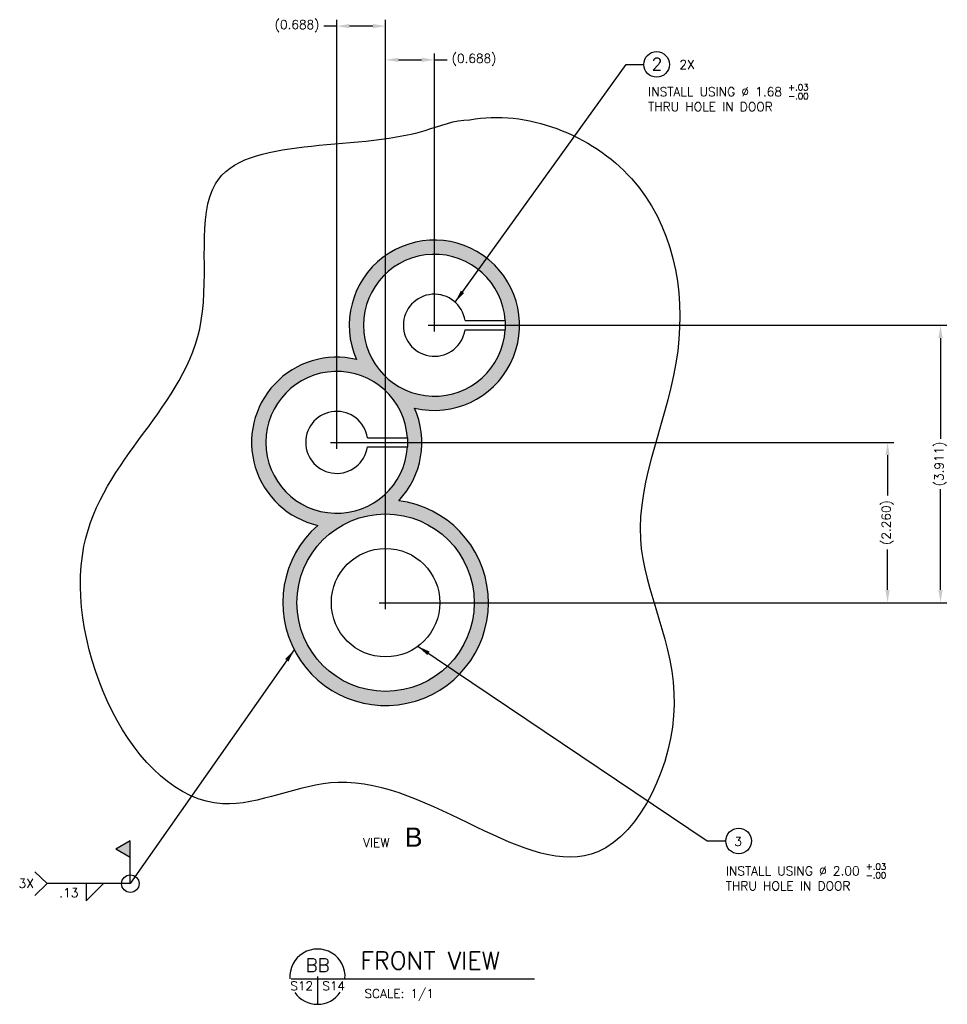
# Model space of a CAD drawing. Header units: inches. Extents: x 41.1 to 73.1, y -0.6 to 26.5.
# Tile 1 of 3: x 45.1 to 58.2, y -0.6 to 13.3. Entities that reach past the tile are written whole.
import ezdxf
from ezdxf.enums import TextEntityAlignment as Align

# ---------------------------------------------------------------- set-up
doc = ezdxf.new("R2010")
doc.units = ezdxf.units.IN
doc.header["$LTSCALE"] = 1000
doc.header["$MEASUREMENT"] = 0
for name, color, linetype in [('BUSHINGS', 6, 'Continuous'), ('COM-CALLOUT', 7, 'Continuous'), ('COM-DIMS', 2, 'Continuous'), ('DOOR', 4, 'Continuous'), ('S-ANNO-TEXT-LW10', 2, 'Continuous'), ('S-ANNO-TEXT-LW20', 1, 'Continuous'), ('S-ANNO-TEXT-LW28', 7, 'Continuous'), ('Weld', 2, 'Continuous')]:
    doc.layers.add(name, color=color, linetype=linetype)
doc.styles.add('ROMANS', font='romans')
doc.styles.add('SANSSERIF', font='sas_____.pfb', dxfattribs={"height": 0.375})
doc.styles.add('SIMPLEX', font='simplex.shx')
doc.styles.get("Standard").update_dxf_attribs({"font": 'simplex.shx'})
doc.dimstyles.new('DIM', dxfattribs={"dimtxt": 0.125, "dimasz": 0.18, "dimexe": 0.09, "dimexo": 0.0625, "dimgap": 0.05, "dimtad": 0, "dimdec": 0, "dimzin": 0, "dimdsep": 46, "dimlunit": 4, "dimtxsty": 'SIMPLEX', "dimcen": 0.09, "dimadec": 0, "dimazin": 0, "dimtfac": 1, "dimtdec": 0, "dimtofl": 0, "dimtmove": 0, "dimatfit": 3, "dimfxl": 0, "dimfrac": 1, "dimtolj": 1, "dimtzin": 0, "dimarcsym": 0})

# ---------------------------------------------------------------- blocks, each defined once
blk = doc.blocks.new('*D4')
at = {"layer": 'COM-DIMS', "color": 0, "lineweight": -2}
for p, q in [((49.647, 7.346), (57.451, 7.346)), ((57.361, 7.166), (57.361, 6.595)), ((57.361, 5.263), (57.361, 5.834)), ((50.336, 5.083), (57.451, 5.083))]:
    blk.add_line(p, q, dxfattribs=at)
at = {"layer": 'COM-DIMS', "color": 0}
for points in [[(57.331, 7.166), (57.391, 7.166), (57.361, 7.346)], [(57.331, 5.263), (57.391, 5.263), (57.361, 5.083)]]:
    blk.add_solid(points, dxfattribs=at)
at = {"layer": 'Defpoints', "color": 0}
for p in [(49.584, 7.346), (57.361, 7.346), (50.274, 5.083)]:
    blk.add_point(p, dxfattribs=at)
at = {"layer": 'COM-DIMS', "color": 0, "insert": (57.361, 6.214), "char_height": 0.125, "attachment_point": 5, "rotation": 90, "style": 'SIMPLEX'}
blk.add_mtext('\\A1;(2.260)', dxfattribs=at)
blk = doc.blocks.new('*D5')
at = {"layer": 'COM-DIMS', "color": 0, "lineweight": -2}
for p, q in [((51.025, 8.999), (58.198, 8.999)), ((58.108, 8.819), (58.108, 7.397)), ((58.108, 5.263), (58.108, 6.684)), ((50.336, 5.083), (58.198, 5.083))]:
    blk.add_line(p, q, dxfattribs=at)
at = {"layer": 'COM-DIMS', "color": 0}
for points in [[(58.078, 8.819), (58.138, 8.819), (58.108, 8.999)], [(58.078, 5.263), (58.138, 5.263), (58.108, 5.083)]]:
    blk.add_solid(points, dxfattribs=at)
at = {"layer": 'Defpoints', "color": 0}
for p in [(50.963, 8.999), (58.108, 8.999), (50.274, 5.083)]:
    blk.add_point(p, dxfattribs=at)
at = {"layer": 'COM-DIMS', "color": 0, "insert": (58.108, 7.041), "char_height": 0.125, "attachment_point": 5, "rotation": 90, "style": 'SIMPLEX'}
blk.add_mtext('\\A1;(3.911)', dxfattribs=at)
blk = doc.blocks.new('*D6')
at = {"layer": 'COM-DIMS', "color": 0, "lineweight": -2}
for p, q in [((49.584, 13.222), (49.404, 13.222)), ((49.584, 7.408), (49.584, 13.312)), ((50.094, 13.222), (49.764, 13.222)), ((50.274, 5.145), (50.274, 13.312))]:
    blk.add_line(p, q, dxfattribs=at)
at = {"layer": 'COM-DIMS', "color": 0}
for points in [[(49.764, 13.252), (49.764, 13.192), (49.584, 13.222)], [(50.094, 13.252), (50.094, 13.192), (50.274, 13.222)]]:
    blk.add_solid(points, dxfattribs=at)
at = {"layer": 'Defpoints', "color": 0}
for p in [(49.584, 13.222), (49.584, 7.346), (50.274, 5.083)]:
    blk.add_point(p, dxfattribs=at)
at = {"layer": 'COM-DIMS', "color": 0, "insert": (49.024, 13.222), "char_height": 0.125, "attachment_point": 5, "style": 'SIMPLEX'}
blk.add_mtext('\\A1;(0.688)', dxfattribs=at)
blk = doc.blocks.new('*D7')
at = {"layer": 'COM-DIMS', "color": 0, "lineweight": -2}
for p, q in [((50.274, 5.145), (50.274, 12.836)), ((50.963, 9.061), (50.963, 12.836)), ((50.454, 12.746), (50.783, 12.746)), ((50.963, 12.746), (51.143, 12.746))]:
    blk.add_line(p, q, dxfattribs=at)
at = {"layer": 'COM-DIMS', "color": 0}
for points in [[(50.454, 12.776), (50.454, 12.716), (50.274, 12.746)], [(50.783, 12.776), (50.783, 12.716), (50.963, 12.746)]]:
    blk.add_solid(points, dxfattribs=at)
at = {"layer": 'Defpoints', "color": 0}
for p in [(50.963, 12.746), (50.963, 8.999), (50.274, 5.083)]:
    blk.add_point(p, dxfattribs=at)
at = {"layer": 'COM-DIMS', "color": 0, "insert": (51.523, 12.746), "char_height": 0.125, "attachment_point": 5, "style": 'SIMPLEX'}
blk.add_mtext('\\A1;(0.688)', dxfattribs=at)

msp = doc.modelspace()

# ---------------------------------------------------------------- hatches: boundary and pattern name
at = {"layer": 'COM-DIMS'}
msp.add_hatch(color=256, dxfattribs=at).paths.add_polyline_path([(46.464, 1.605), (46.67, 1.722), (46.67, 1.488)])
at = {"layer": 'Weld'}
h = msp.add_hatch(color=256, dxfattribs=at)
h.dxf.hatch_style = 1
h.paths.add_polyline_path([(50.684, 7.83, 4.261801), (49.863, 8.515, 1.004573), (49.316, 6.174, 4.643532), (50.46, 6.523, 0.300986)])
h.paths.add_polyline_path([(51.962, 9.064), (51.962, 8.934, -30.736696)], flags=16)
h.paths.add_polyline_path([(50.584, 7.411), (50.584, 7.281, -30.736696)], flags=16)
h.paths.add_polyline_path([(51.525, 5.083, -1), (49.022, 5.083, -1)], flags=16)
h.paths.add_polyline_path([(51.04, 5.083, -1), (49.508, 5.083, -1)], flags=0)

# ---------------------------------------------------------------- linework, layer by layer
at = {"layer": 'BUSHINGS', "ltscale": 10}
for p, q in [((51.396, 9.064), (51.962, 9.064)), ((51.396, 8.934), (51.962, 8.934)), ((50.018, 7.411), (50.584, 7.411)), ((50.018, 7.281), (50.584, 7.281))]:
    msp.add_line(p, q, dxfattribs=at)
at = {"layer": 'BUSHINGS'}
for radius in [1.252, 0.766]:
    msp.add_circle((50.274, 5.083), radius, dxfattribs=at)
at = {"layer": 'BUSHINGS', "ltscale": 10}
for centre, radius, start, end in [((50.963, 8.999), 1.001, 3.7269, 356.2731), ((50.963, 8.999), 0.438, 8.5441, 351.4559), ((49.584, 7.346), 1.001, 3.7269, 356.2731), ((49.584, 7.346), 0.438, 8.5441, 351.4559)]:
    msp.add_arc(centre, radius, start, end, dxfattribs=at)
at = {"layer": 'COM-DIMS'}
for p, q in [((50.963, 8.909), (50.963, 9.089)), ((50.873, 8.999), (51.053, 8.999)), ((49.584, 7.256), (49.584, 7.436)), ((49.494, 7.346), (49.674, 7.346)), ((50.274, 4.992), (50.274, 5.173)), ((50.184, 5.083), (50.364, 5.083)), ((46.67, 1.722), (46.464, 1.605)), ((46.67, 1.117), (46.67, 1.722)), ((46.67, 1.488), (46.464, 1.605)), ((45.498, 1.117), (45.321, 1.283)), ((45.498, 1.117), (45.321, 0.951)), ((46.67, 1.117), (45.498, 1.117)), ((46.049, 0.874), (46.292, 1.117)), ((46.049, 1.117), (46.049, 0.874))]:
    msp.add_line(p, q, dxfattribs=at)
for centre, radius in [((54.1, 12.681), 0.181), ((55.258, 1.719), 0.181), ((46.67, 1.117), 0.124)]:
    msp.add_circle(centre, radius, dxfattribs=at)
at = {"layer": 'DOOR', "start_tangent": (0.982401, 0.186782), "end_tangent": (0.999635, -0.026999)}
msp.add_spline([(51.462, 11.899), (53.745, 11.072), (54.398, 8.639), (53.871, 5.981), (54.348, 3.648), (53.269, 1.567), (49.605, 2.545), (47.973, 2.244), (46.016, 5.88), (47.672, 9.065), (47.873, 10.996), (50.834, 11.749), (51.458, 11.897)], degree=3, dxfattribs=at)
at = {"layer": 'S-ANNO-TEXT-LW20'}
for p, q in [((48.939, -0.227, 0.04), (52.374, -0.227, 0.04)), ((49.312, -0.196, 0.04), (49.312, -0.585, 0.04))]:
    msp.add_line(p, q, dxfattribs=at)
for start, end in [(355.5288, 184.5471), (215.059, 325.4854)]:
    msp.add_arc((49.312, -0.196, 0.04), 0.39, start, end, dxfattribs=at)
at = {"layer": 'Weld'}
for p, q in [((51.962, 9.064), (51.962, 8.934)), ((50.584, 7.411), (50.584, 7.281))]:
    msp.add_line(p, q, dxfattribs=at)
at = {"layer": 'Weld', "ltscale": 10}
for centre, start, end in [((50.963, 8.999), 256.5927, 203.7721), ((49.584, 7.346), 76.5927, 257.1155), ((49.584, 7.346), 316.7679, 23.7721)]:
    msp.add_arc(centre, 1.202, start, end, dxfattribs=at)
at = {"layer": 'Weld'}
msp.add_arc((50.274, 5.083), 1.452, 131.2482, 82.6353, dxfattribs=at)

# ---------------------------------------------------------------- texts
at = {"layer": 'COM-CALLOUT', "style": 'SANSSERIF'}
msp.add_text('B', height=0.271, dxfattribs=at).set_placement((50.543, 1.638))
at = {"layer": 'COM-CALLOUT'}
msp.add_text('VIEW', height=0.1264, dxfattribs=at).set_placement((49.957, 1.633))
at = {"layer": 'COM-DIMS', "style": 'ROMANS'}
for s, height, p in [('2', 0.175, (54.029, 12.598)), ('3', 0.126, (55.196, 1.649))]:
    msp.add_text(s, height=height, dxfattribs=at).set_placement(p)
msp.add_text('2X', height=0.1264, rotation=0.1692, dxfattribs=at).set_placement((54.423, 12.616))
at = {"layer": 'COM-DIMS', "char_height": 0.12639, "width": 3.53947, "attachment_point": 1}
for s, insert in [('\\A1;INSTALL USING %%C 1.68 {\\H0.7x;\\S+.03^ -.00;\\P}THRU HOLE IN DOOR', (53.98, 12.401)), ('\\A1;INSTALL USING %%C 2.00 {\\H0.7x;\\S+.03^ -.00;\\P}THRU HOLE IN DOOR', (55.077, 1.403))]:
    msp.add_mtext(s, dxfattribs=dict(at, insert=insert))
at = {"layer": 'COM-DIMS', "char_height": 0.1264, "attachment_point": 5}
for s, insert in [('3X', (45.2, 1.12)), ('.13', (45.803, 0.988))]:
    msp.add_mtext(s, dxfattribs=dict(at, insert=insert))
at = {"layer": 'S-ANNO-TEXT-LW10', "style": 'SIMPLEX'}
msp.add_text('S12', height=0.125, dxfattribs=at).set_placement((49.25, -0.389, 0.04), align=Align.RIGHT)
for s, p in [('S14', (49.38, -0.389, 0.04)), ('SCALE: 1/1', (49.976, -0.497, 0.04))]:
    msp.add_text(s, height=0.125, dxfattribs=at).set_placement(p)
at = {"layer": 'S-ANNO-TEXT-LW28'}
msp.add_text('FRONT VIEW', height=0.25, dxfattribs=at).set_placement((49.917, -0.095, 0.04))
msp.add_text('BB', height=0.1875, dxfattribs=at).set_placement((49.315, -0.129, 0.04), align=Align.CENTER)

# ---------------------------------------------------------------- dimensions: what is measured, and where the dimension line sits
at = {"layer": 'COM-DIMS'}
for base, p2, picture, middle in [((49.584, 13.222), (49.584, 7.346), '*D6', (49.024, 13.222)), ((50.963, 12.746), (50.963, 8.999), '*D7', (51.523, 12.746))]:
    dim = msp.add_linear_dim(base=base, p1=(50.274, 5.083), p2=p2, text='(0.688)', dimstyle='DIM', dxfattribs=at)
    dim.commit()
    dim.dimension.update_dxf_attribs({"geometry": picture, "text_midpoint": middle})
for base, p2, text, picture, middle in [((58.108, 8.999), (50.963, 8.999), '(3.911)', '*D5', (58.108, 7.041)), ((57.361, 7.346), (49.584, 7.346), '(2.260)', '*D4', (57.361, 6.214))]:
    dim = msp.add_linear_dim(base=base, p1=(50.274, 5.083), p2=p2, angle=90, text=text, dimstyle='DIM', dxfattribs=at)
    dim.commit()
    dim.dimension.update_dxf_attribs({"geometry": picture, "text_midpoint": middle})

# ---------------------------------------------------------------- leaders
for points in [[(51.255, 9.325), (53.669, 12.681), (53.919, 12.681)], [(50.73, 4.468), (54.816, 1.719), (55.077, 1.719)], [(48.983, 4.418), (46.67, 1.117)]]:
    msp.add_leader(points, dimstyle='DIM', dxfattribs=at)

doc.saveas('drawing.dxf')
